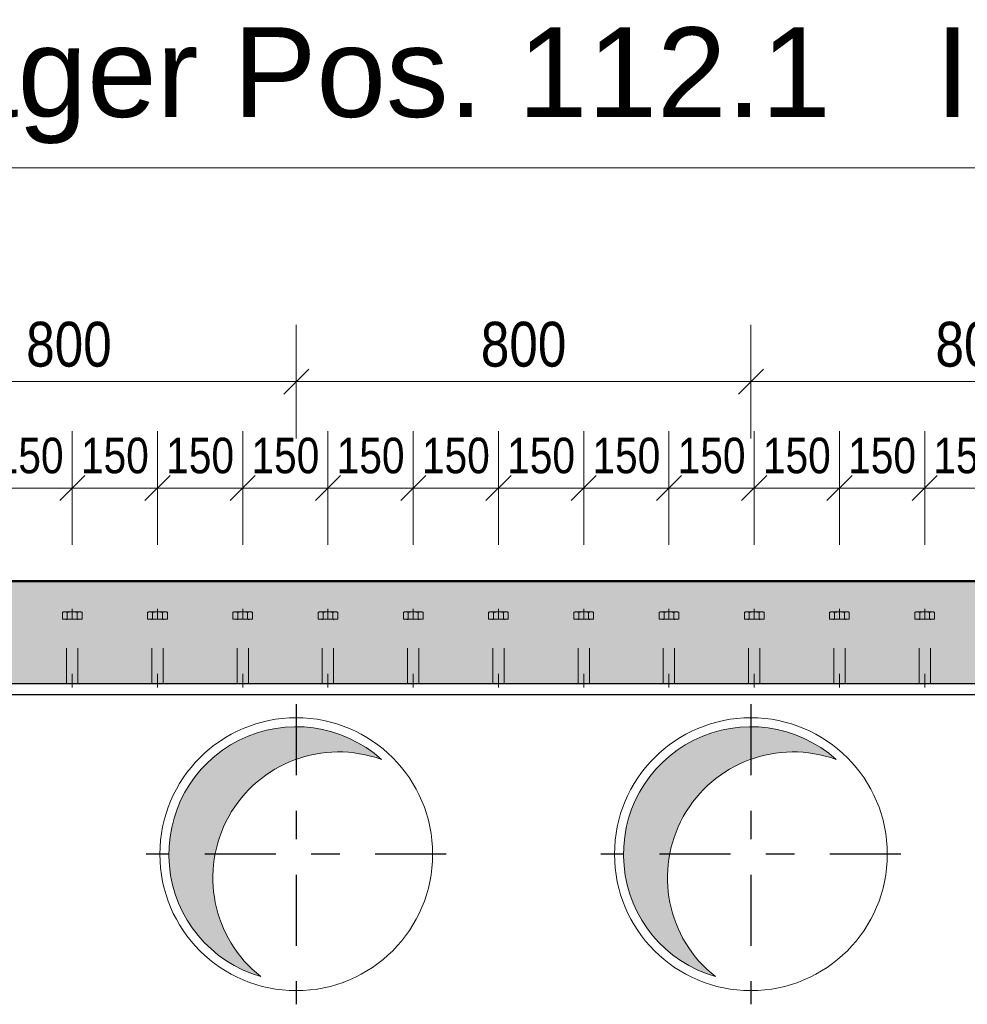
# Model space of a CAD drawing. Header units: millimetres. Extents: x -8.5 to 60.3, y 0 to 42.
# Tile 65 of 109: x 24.5 to 27.9, y 9.7 to 13.2. Entities that reach past the tile are written whole.
import ezdxf

# ---------------------------------------------------------------- set-up
doc = ezdxf.new("R2010")
doc.units = ezdxf.units.MM
doc.linetypes.add('DASHDOT', pattern=[1, 0.5, -0.25, 0, -0.25])
doc.linetypes.add('HIDDEN', pattern=[0.375, 0.25, -0.125])
doc.styles.add('Arial', font='arial.ttf')
doc.styles.add('Arial Narrow', font='ARIALN.TTF')
doc.dimstyles.new('Arch_Strakon_dimstyle', dxfattribs={"dimtxt": 11.25, "dimasz": 1, "dimexe": 1.25, "dimexo": 0.0625, "dimgap": 1, "dimtad": 0, "dimdec": 3, "dimzin": 12, "dimdsep": 46, "dimtxsty": 'Arial Narrow', "dimblk": 'Arrowhead_Tick', "dimsah": 1, "dimcen": 0, "dimse1": 1, "dimse2": 1, "dimclrd": 6, "dimclrt": 3, "dimazin": 0, "dimtfac": 1, "dimtdec": 4, "dimtmove": 0, "dimatfit": 3, "dimldrblk": 'NONE', "dimfxl": 1, "dimtvp": 1, "dimtolj": 1, "dimtzin": 0, "dimlwd": 13, "dimarcsym": 2})

# ---------------------------------------------------------------- blocks, each defined once
blk = doc.blocks.new('Arrowhead_Tick')
at = {"color": 0, "linetype": 'Continuous', "lineweight": -2, "ltscale": 0.5}
for p, q in [((0, 20), (0, -10)), ((-1, 0), (0, 0)), ((10, 0), (0, 0))]:
    blk.add_line(p, q, dxfattribs=at)
at = {"color": 2, "linetype": 'Continuous', "lineweight": 35, "ltscale": 0.5}
blk.add_line((4.42, 4.42), (-4.42, -4.42), dxfattribs=at)
blk = doc.blocks.new('*D43')
at = {"color": 6, "linetype": 'Continuous', "lineweight": 13}
blk.add_line((23.9028, 11.9159), (25.4828, 11.9159), dxfattribs=at)
at = {"layer": 'Defpoints', "color": 0}
for p in [(25.4928, 11.9159), (23.8928, 10.2536), (25.4928, 10.2536)]:
    blk.add_point(p, dxfattribs=at)
at = {"color": 6, "lineweight": 13, "xscale": 0.01, "yscale": 0.01, "zscale": 0.01}
blk.add_blockref('Arrowhead_Tick', (25.4928, 11.9159), dxfattribs=at)
at = {"color": 6, "lineweight": 13, "xscale": 0.01, "yscale": 0.01, "zscale": 0.01, "rotation": 180}
blk.add_blockref('Arrowhead_Tick', (23.8928, 11.9159), dxfattribs=at)
at = {"color": 2, "lineweight": -2, "insert": (24.6928, 12.0464), "char_height": 0.1575, "attachment_point": 5, "style": 'Arial Narrow'}
blk.add_mtext('\\A1;800', dxfattribs=at)
blk = doc.blocks.new('_None')
blk = doc.blocks.new('*D44')
at = {"color": 6, "linetype": 'Continuous', "lineweight": 13}
blk.add_line((25.5028, 11.9159), (27.0828, 11.9159), dxfattribs=at)
at = {"layer": 'Defpoints', "color": 0}
for p in [(27.0928, 11.9159), (25.4928, 10.2536), (27.0928, 10.2536)]:
    blk.add_point(p, dxfattribs=at)
at = {"color": 6, "lineweight": 13, "xscale": 0.01, "yscale": 0.01, "zscale": 0.01}
blk.add_blockref('Arrowhead_Tick', (27.0928, 11.9159), dxfattribs=at)
at = {"color": 6, "lineweight": 13, "xscale": 0.01, "yscale": 0.01, "zscale": 0.01, "rotation": 180}
blk.add_blockref('Arrowhead_Tick', (25.4928, 11.9159), dxfattribs=at)
at = {"color": 2, "lineweight": -2, "insert": (26.2928, 12.0464), "char_height": 0.1575, "attachment_point": 5, "style": 'Arial Narrow'}
blk.add_mtext('\\A1;800', dxfattribs=at)
blk = doc.blocks.new('*D45')
at = {"color": 6, "linetype": 'Continuous', "lineweight": 13}
blk.add_line((27.1028, 11.9159), (28.6828, 11.9159), dxfattribs=at)
at = {"layer": 'Defpoints', "color": 0}
for p in [(28.6928, 11.9159), (27.0928, 10.2536), (28.6928, 10.2536)]:
    blk.add_point(p, dxfattribs=at)
at = {"color": 6, "lineweight": 13, "xscale": 0.01, "yscale": 0.01, "zscale": 0.01}
blk.add_blockref('Arrowhead_Tick', (28.6928, 11.9159), dxfattribs=at)
at = {"color": 6, "lineweight": 13, "xscale": 0.01, "yscale": 0.01, "zscale": 0.01, "rotation": 180}
blk.add_blockref('Arrowhead_Tick', (27.0928, 11.9159), dxfattribs=at)
at = {"color": 2, "lineweight": -2, "insert": (27.8928, 12.0464), "char_height": 0.1575, "attachment_point": 5, "style": 'Arial Narrow'}
blk.add_mtext('\\A1;800', dxfattribs=at)
blk = doc.blocks.new('*D335')
at = {"color": 6, "linetype": 'Continuous', "lineweight": 13}
blk.add_line((24.4144, 11.5414), (24.6944, 11.5414), dxfattribs=at)
at = {"layer": 'Defpoints', "color": 0}
for p in [(24.7044, 11.5414), (24.4044, 11.1163), (24.7044, 11.1163)]:
    blk.add_point(p, dxfattribs=at)
at = {"color": 6, "lineweight": 13, "xscale": 0.01, "yscale": 0.01, "zscale": 0.01}
blk.add_blockref('Arrowhead_Tick', (24.7044, 11.5414), dxfattribs=at)
at = {"color": 6, "lineweight": 13, "xscale": 0.01, "yscale": 0.01, "zscale": 0.01, "rotation": 180}
blk.add_blockref('Arrowhead_Tick', (24.4044, 11.5414), dxfattribs=at)
at = {"color": 3, "lineweight": 35, "insert": (24.5544, 11.6552), "char_height": 0.125, "attachment_point": 5, "style": 'Arial Narrow'}
blk.add_mtext('\\A1;150', dxfattribs=at)
blk = doc.blocks.new('*D336')
at = {"color": 6, "linetype": 'Continuous', "lineweight": 13}
blk.add_line((24.7144, 11.5414), (24.9944, 11.5414), dxfattribs=at)
at = {"layer": 'Defpoints', "color": 0}
for p in [(25.0044, 11.5414), (24.7044, 11.1163), (25.0044, 11.1163)]:
    blk.add_point(p, dxfattribs=at)
at = {"color": 6, "lineweight": 13, "xscale": 0.01, "yscale": 0.01, "zscale": 0.01}
blk.add_blockref('Arrowhead_Tick', (25.0044, 11.5414), dxfattribs=at)
at = {"color": 6, "lineweight": 13, "xscale": 0.01, "yscale": 0.01, "zscale": 0.01, "rotation": 180}
blk.add_blockref('Arrowhead_Tick', (24.7044, 11.5414), dxfattribs=at)
at = {"color": 3, "lineweight": 35, "insert": (24.8544, 11.6552), "char_height": 0.125, "attachment_point": 5, "style": 'Arial Narrow'}
blk.add_mtext('\\A1;150', dxfattribs=at)
blk = doc.blocks.new('*D337')
at = {"color": 6, "linetype": 'Continuous', "lineweight": 13}
blk.add_line((25.0144, 11.5414), (25.2944, 11.5414), dxfattribs=at)
at = {"layer": 'Defpoints', "color": 0}
for p in [(25.3044, 11.5414), (25.0044, 11.1163), (25.3044, 11.1163)]:
    blk.add_point(p, dxfattribs=at)
at = {"color": 6, "lineweight": 13, "xscale": 0.01, "yscale": 0.01, "zscale": 0.01}
blk.add_blockref('Arrowhead_Tick', (25.3044, 11.5414), dxfattribs=at)
at = {"color": 6, "lineweight": 13, "xscale": 0.01, "yscale": 0.01, "zscale": 0.01, "rotation": 180}
blk.add_blockref('Arrowhead_Tick', (25.0044, 11.5414), dxfattribs=at)
at = {"color": 3, "lineweight": 35, "insert": (25.1544, 11.6552), "char_height": 0.125, "attachment_point": 5, "style": 'Arial Narrow'}
blk.add_mtext('\\A1;150', dxfattribs=at)
blk = doc.blocks.new('*D338')
at = {"color": 6, "linetype": 'Continuous', "lineweight": 13}
blk.add_line((25.3144, 11.5414), (25.5944, 11.5414), dxfattribs=at)
at = {"layer": 'Defpoints', "color": 0}
for p in [(25.6044, 11.5414), (25.3044, 11.1163), (25.6044, 11.1163)]:
    blk.add_point(p, dxfattribs=at)
at = {"color": 6, "lineweight": 13, "xscale": 0.01, "yscale": 0.01, "zscale": 0.01}
blk.add_blockref('Arrowhead_Tick', (25.6044, 11.5414), dxfattribs=at)
at = {"color": 6, "lineweight": 13, "xscale": 0.01, "yscale": 0.01, "zscale": 0.01, "rotation": 180}
blk.add_blockref('Arrowhead_Tick', (25.3044, 11.5414), dxfattribs=at)
at = {"color": 3, "lineweight": 35, "insert": (25.4544, 11.6552), "char_height": 0.125, "attachment_point": 5, "style": 'Arial Narrow'}
blk.add_mtext('\\A1;150', dxfattribs=at)
blk = doc.blocks.new('*D339')
at = {"color": 6, "linetype": 'Continuous', "lineweight": 13}
blk.add_line((25.6144, 11.5414), (25.8944, 11.5414), dxfattribs=at)
at = {"layer": 'Defpoints', "color": 0}
for p in [(25.9044, 11.5414), (25.6044, 11.1163), (25.9044, 11.1163)]:
    blk.add_point(p, dxfattribs=at)
at = {"color": 6, "lineweight": 13, "xscale": 0.01, "yscale": 0.01, "zscale": 0.01}
blk.add_blockref('Arrowhead_Tick', (25.9044, 11.5414), dxfattribs=at)
at = {"color": 6, "lineweight": 13, "xscale": 0.01, "yscale": 0.01, "zscale": 0.01, "rotation": 180}
blk.add_blockref('Arrowhead_Tick', (25.6044, 11.5414), dxfattribs=at)
at = {"color": 3, "lineweight": 35, "insert": (25.7544, 11.6552), "char_height": 0.125, "attachment_point": 5, "style": 'Arial Narrow'}
blk.add_mtext('\\A1;150', dxfattribs=at)
blk = doc.blocks.new('*D340')
at = {"color": 6, "linetype": 'Continuous', "lineweight": 13}
blk.add_line((25.9144, 11.5414), (26.1944, 11.5414), dxfattribs=at)
at = {"layer": 'Defpoints', "color": 0}
for p in [(26.2044, 11.5414), (25.9044, 11.1163), (26.2044, 11.1163)]:
    blk.add_point(p, dxfattribs=at)
at = {"color": 6, "lineweight": 13, "xscale": 0.01, "yscale": 0.01, "zscale": 0.01}
blk.add_blockref('Arrowhead_Tick', (26.2044, 11.5414), dxfattribs=at)
at = {"color": 6, "lineweight": 13, "xscale": 0.01, "yscale": 0.01, "zscale": 0.01, "rotation": 180}
blk.add_blockref('Arrowhead_Tick', (25.9044, 11.5414), dxfattribs=at)
at = {"color": 3, "lineweight": 35, "insert": (26.0544, 11.6552), "char_height": 0.125, "attachment_point": 5, "style": 'Arial Narrow'}
blk.add_mtext('\\A1;150', dxfattribs=at)
blk = doc.blocks.new('*D341')
at = {"color": 6, "linetype": 'Continuous', "lineweight": 13}
blk.add_line((26.2144, 11.5414), (26.4944, 11.5414), dxfattribs=at)
at = {"layer": 'Defpoints', "color": 0}
for p in [(26.5044, 11.5414), (26.2044, 11.1163), (26.5044, 11.1163)]:
    blk.add_point(p, dxfattribs=at)
at = {"color": 6, "lineweight": 13, "xscale": 0.01, "yscale": 0.01, "zscale": 0.01}
blk.add_blockref('Arrowhead_Tick', (26.5044, 11.5414), dxfattribs=at)
at = {"color": 6, "lineweight": 13, "xscale": 0.01, "yscale": 0.01, "zscale": 0.01, "rotation": 180}
blk.add_blockref('Arrowhead_Tick', (26.2044, 11.5414), dxfattribs=at)
at = {"color": 3, "lineweight": 35, "insert": (26.3544, 11.6552), "char_height": 0.125, "attachment_point": 5, "style": 'Arial Narrow'}
blk.add_mtext('\\A1;150', dxfattribs=at)
blk = doc.blocks.new('*D342')
at = {"color": 6, "linetype": 'Continuous', "lineweight": 13}
blk.add_line((26.5144, 11.5414), (26.7944, 11.5414), dxfattribs=at)
at = {"layer": 'Defpoints', "color": 0}
for p in [(26.8044, 11.5414), (26.5044, 11.1163), (26.8044, 11.1163)]:
    blk.add_point(p, dxfattribs=at)
at = {"color": 6, "lineweight": 13, "xscale": 0.01, "yscale": 0.01, "zscale": 0.01}
blk.add_blockref('Arrowhead_Tick', (26.8044, 11.5414), dxfattribs=at)
at = {"color": 6, "lineweight": 13, "xscale": 0.01, "yscale": 0.01, "zscale": 0.01, "rotation": 180}
blk.add_blockref('Arrowhead_Tick', (26.5044, 11.5414), dxfattribs=at)
at = {"color": 3, "lineweight": 35, "insert": (26.6544, 11.6552), "char_height": 0.125, "attachment_point": 5, "style": 'Arial Narrow'}
blk.add_mtext('\\A1;150', dxfattribs=at)
blk = doc.blocks.new('*D343')
at = {"color": 6, "linetype": 'Continuous', "lineweight": 13}
blk.add_line((26.8144, 11.5414), (27.0944, 11.5414), dxfattribs=at)
at = {"layer": 'Defpoints', "color": 0}
for p in [(27.1044, 11.5414), (26.8044, 11.1163), (27.1044, 11.1163)]:
    blk.add_point(p, dxfattribs=at)
at = {"color": 6, "lineweight": 13, "xscale": 0.01, "yscale": 0.01, "zscale": 0.01}
blk.add_blockref('Arrowhead_Tick', (27.1044, 11.5414), dxfattribs=at)
at = {"color": 6, "lineweight": 13, "xscale": 0.01, "yscale": 0.01, "zscale": 0.01, "rotation": 180}
blk.add_blockref('Arrowhead_Tick', (26.8044, 11.5414), dxfattribs=at)
at = {"color": 3, "lineweight": 35, "insert": (26.9544, 11.6552), "char_height": 0.125, "attachment_point": 5, "style": 'Arial Narrow'}
blk.add_mtext('\\A1;150', dxfattribs=at)
blk = doc.blocks.new('*D344')
at = {"color": 6, "linetype": 'Continuous', "lineweight": 13}
blk.add_line((27.1144, 11.5414), (27.3944, 11.5414), dxfattribs=at)
at = {"layer": 'Defpoints', "color": 0}
for p in [(27.4044, 11.5414), (27.1044, 11.1163), (27.4044, 11.1163)]:
    blk.add_point(p, dxfattribs=at)
at = {"color": 6, "lineweight": 13, "xscale": 0.01, "yscale": 0.01, "zscale": 0.01}
blk.add_blockref('Arrowhead_Tick', (27.4044, 11.5414), dxfattribs=at)
at = {"color": 6, "lineweight": 13, "xscale": 0.01, "yscale": 0.01, "zscale": 0.01, "rotation": 180}
blk.add_blockref('Arrowhead_Tick', (27.1044, 11.5414), dxfattribs=at)
at = {"color": 3, "lineweight": 35, "insert": (27.2544, 11.6552), "char_height": 0.125, "attachment_point": 5, "style": 'Arial Narrow'}
blk.add_mtext('\\A1;150', dxfattribs=at)
blk = doc.blocks.new('*D345')
at = {"color": 6, "linetype": 'Continuous', "lineweight": 13}
blk.add_line((27.4144, 11.5414), (27.6944, 11.5414), dxfattribs=at)
at = {"layer": 'Defpoints', "color": 0}
for p in [(27.7044, 11.5414), (27.4044, 11.1163), (27.7044, 11.1163)]:
    blk.add_point(p, dxfattribs=at)
at = {"color": 6, "lineweight": 13, "xscale": 0.01, "yscale": 0.01, "zscale": 0.01}
blk.add_blockref('Arrowhead_Tick', (27.7044, 11.5414), dxfattribs=at)
at = {"color": 6, "lineweight": 13, "xscale": 0.01, "yscale": 0.01, "zscale": 0.01, "rotation": 180}
blk.add_blockref('Arrowhead_Tick', (27.4044, 11.5414), dxfattribs=at)
at = {"color": 3, "lineweight": 35, "insert": (27.5544, 11.6552), "char_height": 0.125, "attachment_point": 5, "style": 'Arial Narrow'}
blk.add_mtext('\\A1;150', dxfattribs=at)
blk = doc.blocks.new('*D346')
at = {"color": 6, "linetype": 'Continuous', "lineweight": 13}
blk.add_line((27.7144, 11.5414), (27.9944, 11.5414), dxfattribs=at)
at = {"layer": 'Defpoints', "color": 0}
for p in [(28.0044, 11.5414), (27.7044, 11.1163), (28.0044, 11.1163)]:
    blk.add_point(p, dxfattribs=at)
at = {"color": 6, "lineweight": 13, "xscale": 0.01, "yscale": 0.01, "zscale": 0.01}
blk.add_blockref('Arrowhead_Tick', (28.0044, 11.5414), dxfattribs=at)
at = {"color": 6, "lineweight": 13, "xscale": 0.01, "yscale": 0.01, "zscale": 0.01, "rotation": 180}
blk.add_blockref('Arrowhead_Tick', (27.7044, 11.5414), dxfattribs=at)
at = {"color": 3, "lineweight": 35, "insert": (27.8544, 11.6552), "char_height": 0.125, "attachment_point": 5, "style": 'Arial Narrow'}
blk.add_mtext('\\A1;150', dxfattribs=at)

msp = doc.modelspace()

# ---------------------------------------------------------------- hatches: boundary and pattern name
at = {"true_color": 0xceffce}
msp.add_hatch(color=254, dxfattribs=at).paths.add_polyline_path([(36.903281, 11.213589), (36.803281, 10.853589), (14.778382, 10.853589), (14.778382, 10.873589), (14.698382, 10.873589), (14.698382, 10.853589), (14.058382, 10.853589), (14.058382, 10.873589), (13.978382, 10.873589), (13.978382, 10.853589), (3.668384, 10.853589), (3.668384, 10.873589), (3.618384, 10.873589), (3.618384, 10.853589), (3.078384, 10.853589), (3.078384, 11.213589)])
at = {"true_color": 0xdfdfdf}
for points in [[(25.78694, 10.591994), (25.780813, 10.597224), (25.774593, 10.602344), (25.768282, 10.607351), (25.761881, 10.612244), (25.755394, 10.617021), (25.748823, 10.621681), (25.742168, 10.626222), (25.735433, 10.630643), (25.72862, 10.634942), (25.72173, 10.639117), (25.714767, 10.643169), (25.707732, 10.647095), (25.700627, 10.650893), (25.693456, 10.654564), (25.68622, 10.658104), (25.678921, 10.661515), (25.671562, 10.664794), (25.664145, 10.667939), (25.656674, 10.670952), (25.649149, 10.673829), (25.641573, 10.676571), (25.63395, 10.679176), (25.626281, 10.681644), (25.618569, 10.683974), (25.610817, 10.686165), (25.603026, 10.688216), (25.5952, 10.690127), (25.58734, 10.691897), (25.57945, 10.693525), (25.571532, 10.695011), (25.563589, 10.696355), (25.555623, 10.697556), (25.547636, 10.698614), (25.539632, 10.699528), (25.531613, 10.700298), (25.523581, 10.700924), (25.515539, 10.701406), (25.50749, 10.701742), (25.499436, 10.701935), (25.49138, 10.701982), (25.483325, 10.701885), (25.475272, 10.701643), (25.467225, 10.701257), (25.459186, 10.700726), (25.451159, 10.70005), (25.443144, 10.699231), (25.435146, 10.698267), (25.427166, 10.69716), (25.419207, 10.69591), (25.411272, 10.694517), (25.403364, 10.692982), (25.395484, 10.691305), (25.387636, 10.689487), (25.379821, 10.687528), (25.372044, 10.685429), (25.364305, 10.68319), (25.356607, 10.680813), (25.348954, 10.678298), (25.341346, 10.675645), (25.333788, 10.672857), (25.326281, 10.669933), (25.318828, 10.666875), (25.311431, 10.663683), (25.304093, 10.660359), (25.296815, 10.656904), (25.289601, 10.653318), (25.282452, 10.649604), (25.275371, 10.645762), (25.26836, 10.641793), (25.261422, 10.637698), (25.254559, 10.63348), (25.247772, 10.629139), (25.241064, 10.624677), (25.234438, 10.620095), (25.227895, 10.615395), (25.221437, 10.610578), (25.215068, 10.605646), (25.208787, 10.6006), (25.202599, 10.595442), (25.196504, 10.590174), (25.190505, 10.584797), (25.184603, 10.579313), (25.178801, 10.573724), (25.1731, 10.568032), (25.167502, 10.562238), (25.162009, 10.556344), (25.156623, 10.550353), (25.151346, 10.544266), (25.146179, 10.538085), (25.141124, 10.531813), (25.136182, 10.52545), (25.131355, 10.519), (25.126645, 10.512464), (25.122053, 10.505845), (25.117581, 10.499144), (25.11323, 10.492364), (25.109001, 10.485506), (25.104897, 10.478574), (25.100917, 10.471569), (25.097064, 10.464494), (25.093339, 10.457351), (25.089743, 10.450142), (25.086276, 10.44287), (25.082941, 10.435536), (25.079739, 10.428144), (25.076669, 10.420696), (25.073734, 10.413193), (25.070934, 10.405639), (25.068271, 10.398036), (25.065744, 10.390386), (25.063355, 10.382692), (25.061105, 10.374957), (25.058994, 10.367182), (25.057023, 10.35937), (25.055193, 10.351525), (25.053504, 10.343648), (25.051957, 10.335741), (25.050553, 10.327809), (25.04929, 10.319852), (25.048172, 10.311874), (25.047196, 10.303877), (25.046365, 10.295864), (25.045677, 10.287837), (25.045134, 10.279799), (25.044735, 10.271753), (25.044481, 10.2637), (25.044372, 10.255645), (25.044408, 10.247589), (25.044588, 10.239535), (25.044913, 10.231485), (25.045382, 10.223442), (25.045996, 10.21541), (25.046754, 10.207389), (25.047656, 10.199384), (25.048702, 10.191396), (25.049891, 10.183428), (25.051223, 10.175482), (25.052697, 10.167562), (25.054314, 10.15967), (25.056072, 10.151808), (25.057971, 10.143979), (25.06001, 10.136185), (25.062189, 10.128429), (25.064508, 10.120714), (25.066964, 10.113041), (25.069558, 10.105414), (25.072288, 10.097834), (25.075154, 10.090305), (25.078155, 10.082829), (25.08129, 10.075407), (25.084558, 10.068044), (25.087957, 10.06074), (25.091487, 10.053498), (25.095147, 10.046321), (25.098935, 10.039211), (25.10285, 10.03217), (25.106891, 10.025201), (25.111056, 10.018305), (25.115345, 10.011485), (25.119756, 10.004744), (25.124287, 9.998082), (25.128937, 9.991504), (25.133704, 9.985009), (25.138587, 9.978602), (25.143585, 9.972283), (25.148695, 9.966055), (25.153917, 9.95992), (25.159247, 9.95388), (25.164686, 9.947936), (25.17023, 9.942091), (25.175878, 9.936347), (25.181629, 9.930705), (25.18748, 9.925167), (25.19343, 9.919736), (25.199476, 9.914412), (25.205617, 9.909197), (25.211851, 9.904094), (25.218176, 9.899103), (25.224589, 9.894227), (25.231088, 9.889467), (25.237672, 9.884825), (25.244339, 9.880301), (25.251085, 9.875898), (25.25791, 9.871617), (25.26481, 9.86746), (25.271784, 9.863427), (25.27883, 9.85952), (25.285944, 9.85574), (25.293125, 9.852088), (25.300371, 9.848566), (25.307678, 9.845175), (25.315046, 9.841916), (25.322471, 9.838789), (25.32995, 9.835797), (25.337483, 9.832939), (25.345065, 9.830217), (25.352695, 9.827632), (25.360371, 9.825184), (25.368089, 9.822875), (25.362067, 9.827697), (25.35613, 9.832623), (25.35028, 9.837652), (25.344518, 9.842783), (25.338846, 9.848013), (25.333267, 9.853341), (25.327781, 9.858765), (25.322391, 9.864284), (25.317098, 9.869897), (25.311903, 9.875601), (25.306808, 9.881394), (25.301816, 9.887275), (25.296926, 9.893243), (25.292142, 9.899295), (25.287463, 9.905429), (25.282893, 9.911644), (25.278431, 9.917938), (25.274079, 9.924308), (25.26984, 9.930753), (25.265713, 9.937272), (25.261701, 9.943861), (25.257804, 9.950519), (25.254023, 9.957244), (25.250361, 9.964034), (25.246817, 9.970887), (25.243394, 9.9778), (25.240091, 9.984772), (25.23691, 9.991801), (25.233853, 9.998884), (25.230919, 10.006019), (25.22811, 10.013205), (25.225427, 10.020438), (25.222871, 10.027716), (25.220441, 10.035039), (25.21814, 10.042402), (25.215967, 10.049805), (25.213924, 10.057244), (25.21201, 10.064718), (25.210228, 10.072224), (25.208576, 10.07976), (25.207056, 10.087323), (25.205668, 10.094912), (25.204412, 10.102524), (25.20329, 10.110156), (25.2023, 10.117808), (25.201445, 10.125475), (25.200722, 10.133156), (25.200134, 10.140848), (25.19968, 10.148549), (25.199361, 10.156257), (25.199176, 10.16397), (25.199125, 10.171685), (25.199208, 10.179399), (25.199427, 10.18711), (25.199779, 10.194817), (25.200266, 10.202517), (25.200887, 10.210206), (25.201642, 10.217884), (25.202531, 10.225547), (25.203553, 10.233194), (25.204708, 10.240822), (25.205996, 10.248428), (25.207416, 10.256011), (25.208969, 10.263568), (25.210653, 10.271097), (25.212467, 10.278595), (25.214413, 10.286061), (25.216488, 10.293491), (25.218692, 10.300884), (25.221025, 10.308238), (25.223486, 10.31555), (25.226073, 10.322818), (25.228787, 10.330039), (25.231627, 10.337212), (25.234591, 10.344335), (25.237679, 10.351405), (25.240889, 10.35842), (25.244222, 10.365378), (25.247675, 10.372277), (25.251248, 10.379114), (25.254939, 10.385888), (25.258748, 10.392597), (25.262674, 10.399239), (25.266714, 10.405811), (25.270869, 10.412311), (25.275136, 10.418738), (25.279514, 10.42509), (25.284003, 10.431365), (25.2886, 10.43756), (25.293305, 10.443674), (25.298115, 10.449706), (25.30303, 10.455652), (25.308048, 10.461512), (25.313167, 10.467284), (25.318386, 10.472965), (25.323703, 10.478555), (25.329117, 10.484051), (25.334626, 10.489452), (25.340228, 10.494756), (25.345922, 10.499962), (25.351706, 10.505068), (25.357577, 10.510072), (25.363535, 10.514973), (25.369578, 10.519769), (25.375703, 10.524459), (25.381909, 10.529042), (25.388194, 10.533516), (25.394556, 10.537879), (25.400994, 10.542132), (25.407504, 10.546271), (25.414085, 10.550296), (25.420736, 10.554206), (25.427454, 10.557999), (25.434237, 10.561675), (25.441083, 10.565231), (25.447989, 10.568668), (25.454955, 10.571984), (25.461978, 10.575179), (25.469055, 10.57825), (25.476184, 10.581197), (25.483364, 10.58402), (25.490592, 10.586717), (25.497866, 10.589288), (25.505183, 10.591731), (25.512542, 10.594047), (25.519941, 10.596234), (25.527376, 10.598291), (25.534846, 10.600219), (25.542349, 10.602016), (25.549881, 10.603682), (25.557442, 10.605217), (25.565028, 10.60662), (25.572638, 10.60789), (25.580268, 10.609027), (25.587917, 10.610031), (25.595583, 10.610902), (25.603262, 10.611639), (25.610953, 10.612242), (25.618654, 10.612711), (25.626361, 10.613045), (25.634073, 10.613245), (25.641788, 10.613311), (25.649502, 10.613242), (25.657214, 10.613039), (25.664922, 10.612701), (25.672622, 10.612229), (25.680313, 10.611623), (25.687992, 10.610883), (25.695657, 10.610009), (25.703306, 10.609002), (25.710936, 10.607861), (25.718545, 10.606588), (25.72613, 10.605182), (25.73369, 10.603644), (25.741222, 10.601975), (25.748724, 10.600175), (25.756193, 10.598244), (25.763628, 10.596183), (25.771025, 10.593993), (25.778383, 10.591674), (25.7857, 10.589228), (25.792973, 10.586654)], [(27.38694, 10.591994), (27.380813, 10.597224), (27.374593, 10.602344), (27.368282, 10.607351), (27.361881, 10.612244), (27.355394, 10.617021), (27.348823, 10.621681), (27.342168, 10.626222), (27.335433, 10.630643), (27.32862, 10.634942), (27.32173, 10.639117), (27.314767, 10.643169), (27.307732, 10.647095), (27.300627, 10.650893), (27.293456, 10.654564), (27.28622, 10.658104), (27.278921, 10.661515), (27.271562, 10.664794), (27.264145, 10.667939), (27.256674, 10.670952), (27.249149, 10.673829), (27.241573, 10.676571), (27.23395, 10.679176), (27.226281, 10.681644), (27.218569, 10.683974), (27.210817, 10.686165), (27.203026, 10.688216), (27.1952, 10.690127), (27.18734, 10.691897), (27.17945, 10.693525), (27.171532, 10.695011), (27.163589, 10.696355), (27.155623, 10.697556), (27.147636, 10.698614), (27.139632, 10.699528), (27.131613, 10.700298), (27.123581, 10.700924), (27.115539, 10.701406), (27.10749, 10.701742), (27.099436, 10.701935), (27.09138, 10.701982), (27.083325, 10.701885), (27.075272, 10.701643), (27.067225, 10.701257), (27.059186, 10.700726), (27.051159, 10.70005), (27.043144, 10.699231), (27.035146, 10.698267), (27.027166, 10.69716), (27.019207, 10.69591), (27.011272, 10.694517), (27.003364, 10.692982), (26.995484, 10.691305), (26.987636, 10.689487), (26.979821, 10.687528), (26.972044, 10.685429), (26.964305, 10.68319), (26.956607, 10.680813), (26.948954, 10.678298), (26.941346, 10.675645), (26.933788, 10.672857), (26.926281, 10.669933), (26.918828, 10.666875), (26.911431, 10.663683), (26.904093, 10.660359), (26.896815, 10.656904), (26.889601, 10.653318), (26.882452, 10.649604), (26.875371, 10.645762), (26.86836, 10.641793), (26.861422, 10.637698), (26.854559, 10.63348), (26.847772, 10.629139), (26.841064, 10.624677), (26.834438, 10.620095), (26.827895, 10.615395), (26.821437, 10.610578), (26.815068, 10.605646), (26.808787, 10.6006), (26.802599, 10.595442), (26.796504, 10.590174), (26.790505, 10.584797), (26.784603, 10.579313), (26.778801, 10.573724), (26.7731, 10.568032), (26.767502, 10.562238), (26.762009, 10.556344), (26.756623, 10.550353), (26.751346, 10.544266), (26.746179, 10.538085), (26.741124, 10.531813), (26.736182, 10.52545), (26.731355, 10.519), (26.726645, 10.512464), (26.722053, 10.505845), (26.717581, 10.499144), (26.71323, 10.492364), (26.709001, 10.485506), (26.704897, 10.478574), (26.700917, 10.471569), (26.697064, 10.464494), (26.693339, 10.457351), (26.689743, 10.450142), (26.686276, 10.44287), (26.682941, 10.435536), (26.679739, 10.428144), (26.676669, 10.420696), (26.673734, 10.413193), (26.670934, 10.405639), (26.668271, 10.398036), (26.665744, 10.390386), (26.663355, 10.382692), (26.661105, 10.374957), (26.658994, 10.367182), (26.657023, 10.35937), (26.655193, 10.351525), (26.653504, 10.343648), (26.651957, 10.335741), (26.650553, 10.327809), (26.64929, 10.319852), (26.648172, 10.311874), (26.647196, 10.303877), (26.646365, 10.295864), (26.645677, 10.287837), (26.645134, 10.279799), (26.644735, 10.271753), (26.644481, 10.2637), (26.644372, 10.255645), (26.644408, 10.247589), (26.644588, 10.239535), (26.644913, 10.231485), (26.645382, 10.223442), (26.645996, 10.21541), (26.646754, 10.207389), (26.647656, 10.199384), (26.648702, 10.191396), (26.649891, 10.183428), (26.651223, 10.175482), (26.652697, 10.167562), (26.654314, 10.15967), (26.656072, 10.151808), (26.657971, 10.143979), (26.66001, 10.136185), (26.662189, 10.128429), (26.664508, 10.120714), (26.666964, 10.113041), (26.669558, 10.105414), (26.672288, 10.097834), (26.675154, 10.090305), (26.678155, 10.082829), (26.68129, 10.075407), (26.684558, 10.068044), (26.687957, 10.06074), (26.691487, 10.053498), (26.695147, 10.046321), (26.698935, 10.039211), (26.70285, 10.03217), (26.706891, 10.025201), (26.711056, 10.018305), (26.715345, 10.011485), (26.719756, 10.004744), (26.724287, 9.998082), (26.728937, 9.991504), (26.733704, 9.985009), (26.738587, 9.978602), (26.743585, 9.972283), (26.748695, 9.966055), (26.753917, 9.95992), (26.759247, 9.95388), (26.764686, 9.947936), (26.77023, 9.942091), (26.775878, 9.936347), (26.781629, 9.930705), (26.78748, 9.925167), (26.79343, 9.919736), (26.799476, 9.914412), (26.805617, 9.909197), (26.811851, 9.904094), (26.818176, 9.899103), (26.824589, 9.894227), (26.831088, 9.889467), (26.837672, 9.884825), (26.844339, 9.880301), (26.851085, 9.875898), (26.85791, 9.871617), (26.86481, 9.86746), (26.871784, 9.863427), (26.87883, 9.85952), (26.885944, 9.85574), (26.893125, 9.852088), (26.900371, 9.848566), (26.907678, 9.845175), (26.915046, 9.841916), (26.922471, 9.838789), (26.92995, 9.835797), (26.937483, 9.832939), (26.945065, 9.830217), (26.952695, 9.827632), (26.960371, 9.825184), (26.968089, 9.822875), (26.962067, 9.827697), (26.95613, 9.832623), (26.95028, 9.837652), (26.944518, 9.842783), (26.938846, 9.848013), (26.933267, 9.853341), (26.927781, 9.858765), (26.922391, 9.864284), (26.917098, 9.869897), (26.911903, 9.875601), (26.906808, 9.881394), (26.901816, 9.887275), (26.896926, 9.893243), (26.892142, 9.899295), (26.887463, 9.905429), (26.882893, 9.911644), (26.878431, 9.917938), (26.874079, 9.924308), (26.86984, 9.930753), (26.865713, 9.937272), (26.861701, 9.943861), (26.857804, 9.950519), (26.854023, 9.957244), (26.850361, 9.964034), (26.846817, 9.970887), (26.843394, 9.9778), (26.840091, 9.984772), (26.83691, 9.991801), (26.833853, 9.998884), (26.830919, 10.006019), (26.82811, 10.013205), (26.825427, 10.020438), (26.822871, 10.027716), (26.820441, 10.035039), (26.81814, 10.042402), (26.815967, 10.049805), (26.813924, 10.057244), (26.81201, 10.064718), (26.810228, 10.072224), (26.808576, 10.07976), (26.807056, 10.087323), (26.805668, 10.094912), (26.804412, 10.102524), (26.80329, 10.110156), (26.8023, 10.117808), (26.801445, 10.125475), (26.800722, 10.133156), (26.800134, 10.140848), (26.79968, 10.148549), (26.799361, 10.156257), (26.799176, 10.16397), (26.799125, 10.171685), (26.799208, 10.179399), (26.799427, 10.18711), (26.799779, 10.194817), (26.800266, 10.202517), (26.800887, 10.210206), (26.801642, 10.217884), (26.802531, 10.225547), (26.803553, 10.233194), (26.804708, 10.240822), (26.805996, 10.248428), (26.807416, 10.256011), (26.808969, 10.263568), (26.810653, 10.271097), (26.812467, 10.278595), (26.814413, 10.286061), (26.816488, 10.293491), (26.818692, 10.300884), (26.821025, 10.308238), (26.823486, 10.31555), (26.826073, 10.322818), (26.828787, 10.330039), (26.831627, 10.337212), (26.834591, 10.344335), (26.837679, 10.351405), (26.840889, 10.35842), (26.844222, 10.365378), (26.847675, 10.372277), (26.851248, 10.379114), (26.854939, 10.385888), (26.858748, 10.392597), (26.862674, 10.399239), (26.866714, 10.405811), (26.870869, 10.412311), (26.875136, 10.418738), (26.879514, 10.42509), (26.884003, 10.431365), (26.8886, 10.43756), (26.893305, 10.443674), (26.898115, 10.449706), (26.90303, 10.455652), (26.908048, 10.461512), (26.913167, 10.467284), (26.918386, 10.472965), (26.923703, 10.478555), (26.929117, 10.484051), (26.934626, 10.489452), (26.940228, 10.494756), (26.945922, 10.499962), (26.951706, 10.505068), (26.957577, 10.510072), (26.963535, 10.514973), (26.969578, 10.519769), (26.975703, 10.524459), (26.981909, 10.529042), (26.988194, 10.533516), (26.994556, 10.537879), (27.000994, 10.542132), (27.007504, 10.546271), (27.014085, 10.550296), (27.020736, 10.554206), (27.027454, 10.557999), (27.034237, 10.561675), (27.041083, 10.565231), (27.047989, 10.568668), (27.054955, 10.571984), (27.061978, 10.575179), (27.069055, 10.57825), (27.076184, 10.581197), (27.083364, 10.58402), (27.090592, 10.586717), (27.097866, 10.589288), (27.105183, 10.591731), (27.112542, 10.594047), (27.119941, 10.596234), (27.127376, 10.598291), (27.134846, 10.600219), (27.142349, 10.602016), (27.149881, 10.603682), (27.157442, 10.605217), (27.165028, 10.60662), (27.172638, 10.60789), (27.180268, 10.609027), (27.187917, 10.610031), (27.195583, 10.610902), (27.203262, 10.611639), (27.210953, 10.612242), (27.218654, 10.612711), (27.226361, 10.613045), (27.234073, 10.613245), (27.241788, 10.613311), (27.249502, 10.613242), (27.257214, 10.613039), (27.264922, 10.612701), (27.272622, 10.612229), (27.280313, 10.611623), (27.287992, 10.610883), (27.295657, 10.610009), (27.303306, 10.609002), (27.310936, 10.607861), (27.318545, 10.606588), (27.32613, 10.605182), (27.33369, 10.603644), (27.341222, 10.601975), (27.348724, 10.600175), (27.356193, 10.598244), (27.363628, 10.596183), (27.371025, 10.593993), (27.378383, 10.591674), (27.3857, 10.589228), (27.392973, 10.586654)]]:
    msp.add_hatch(color=254, dxfattribs=at).paths.add_polyline_path(points)

# ---------------------------------------------------------------- linework, layer by layer
at = {"color": 6, "linetype": 'Continuous', "lineweight": 13, "ltscale": 0.5}
msp.add_line((14.598382, 12.667489), (37.403281, 12.667489), dxfattribs=at)
at = {"color": 4, "linetype": 'Continuous', "lineweight": 50}
msp.add_line((3.578384, 11.213589), (36.903281, 11.213589), dxfattribs=at)
at = {"color": 6, "linetype": 'HIDDEN', "lineweight": 13, "ltscale": 0.5}
for p, q in [((24.669741, 11.080341), (24.669741, 11.10402)), ((24.678402, 11.106341), (24.730363, 11.106341)), ((24.687062, 11.10402), (24.687062, 11.080341)), ((24.704382, 11.116341), (24.704382, 11.080341)), ((24.721703, 11.080341), (24.721703, 11.104005)), ((24.739023, 11.080341), (24.739023, 11.104005)), ((24.969741, 11.080341), (24.969741, 11.10402)), ((24.978402, 11.106341), (25.030363, 11.106341)), ((24.987062, 11.10402), (24.987062, 11.080341)), ((25.004382, 11.116341), (25.004382, 11.080341)), ((25.021703, 11.080341), (25.021703, 11.104005)), ((25.039023, 11.080341), (25.039023, 11.104005)), ((25.269741, 11.080341), (25.269741, 11.10402)), ((25.278402, 11.106341), (25.330363, 11.106341)), ((25.287062, 11.10402), (25.287062, 11.080341)), ((25.304382, 11.116341), (25.304382, 11.080341)), ((25.321703, 11.080341), (25.321703, 11.104005)), ((25.339023, 11.080341), (25.339023, 11.104005)), ((25.569741, 11.080341), (25.569741, 11.10402)), ((25.578402, 11.106341), (25.630363, 11.106341)), ((25.587062, 11.10402), (25.587062, 11.080341)), ((25.604382, 11.116341), (25.604382, 11.080341)), ((25.621703, 11.080341), (25.621703, 11.104005)), ((25.639023, 11.080341), (25.639023, 11.104005)), ((25.869741, 11.080341), (25.869741, 11.10402)), ((25.878402, 11.106341), (25.930363, 11.106341)), ((25.887062, 11.10402), (25.887062, 11.080341)), ((25.904382, 11.116341), (25.904382, 11.080341)), ((25.921703, 11.080341), (25.921703, 11.104005)), ((25.939023, 11.080341), (25.939023, 11.104005)), ((26.169741, 11.080341), (26.169741, 11.10402)), ((26.178402, 11.106341), (26.230363, 11.106341)), ((26.187062, 11.10402), (26.187062, 11.080341)), ((26.204382, 11.116341), (26.204382, 11.080341)), ((26.221703, 11.080341), (26.221703, 11.104005)), ((26.239023, 11.080341), (26.239023, 11.104005)), ((26.469741, 11.080341), (26.469741, 11.10402)), ((26.478402, 11.106341), (26.530363, 11.106341)), ((26.487062, 11.10402), (26.487062, 11.080341)), ((26.504382, 11.116341), (26.504382, 11.080341)), ((26.521703, 11.080341), (26.521703, 11.104005)), ((26.539023, 11.080341), (26.539023, 11.104005)), ((26.769741, 11.080341), (26.769741, 11.10402)), ((26.778402, 11.106341), (26.830363, 11.106341)), ((26.787062, 11.10402), (26.787062, 11.080341)), ((26.804382, 11.116341), (26.804382, 11.080341)), ((26.821703, 11.080341), (26.821703, 11.104005)), ((26.839023, 11.080341), (26.839023, 11.104005)), ((27.069741, 11.080341), (27.069741, 11.10402)), ((27.078402, 11.106341), (27.130363, 11.106341)), ((27.087062, 11.10402), (27.087062, 11.080341)), ((27.104382, 11.116341), (27.104382, 11.080341)), ((27.121703, 11.080341), (27.121703, 11.104005)), ((27.139023, 11.080341), (27.139023, 11.104005)), ((27.369741, 11.080341), (27.369741, 11.10402)), ((27.378402, 11.106341), (27.430363, 11.106341)), ((27.387062, 11.10402), (27.387062, 11.080341)), ((27.404382, 11.116341), (27.404382, 11.080341)), ((27.421703, 11.080341), (27.421703, 11.104005)), ((27.439023, 11.080341), (27.439023, 11.104005)), ((27.669741, 11.080341), (27.669741, 11.10402)), ((27.678402, 11.106341), (27.730363, 11.106341)), ((27.687062, 11.10402), (27.687062, 11.080341)), ((27.704382, 11.116341), (27.704382, 11.080341)), ((27.721703, 11.080341), (27.721703, 11.104005)), ((27.739023, 11.080341), (27.739023, 11.104005)), ((24.739023, 11.080341), (24.669741, 11.080341)), ((24.726382, 11.080341), (24.682382, 11.080341)), ((24.684382, 10.853589), (24.684382, 11.078341)), ((24.724382, 10.853589), (24.724382, 11.078341)), ((25.039023, 11.080341), (24.969741, 11.080341)), ((25.026382, 11.080341), (24.982382, 11.080341)), ((24.984382, 10.853589), (24.984382, 11.078341)), ((25.024382, 10.853589), (25.024382, 11.078341)), ((25.339023, 11.080341), (25.269741, 11.080341)), ((25.326382, 11.080341), (25.282382, 11.080341)), ((25.284382, 10.853589), (25.284382, 11.078341)), ((25.324382, 10.853589), (25.324382, 11.078341)), ((25.639023, 11.080341), (25.569741, 11.080341)), ((25.626382, 11.080341), (25.582382, 11.080341)), ((25.584382, 10.853589), (25.584382, 11.078341)), ((25.624382, 10.853589), (25.624382, 11.078341)), ((25.939023, 11.080341), (25.869741, 11.080341)), ((25.926382, 11.080341), (25.882382, 11.080341)), ((25.884382, 10.853589), (25.884382, 11.078341)), ((25.924382, 10.853589), (25.924382, 11.078341)), ((26.239023, 11.080341), (26.169741, 11.080341)), ((26.226382, 11.080341), (26.182382, 11.080341)), ((26.184382, 10.853589), (26.184382, 11.078341)), ((26.224382, 10.853589), (26.224382, 11.078341)), ((26.539023, 11.080341), (26.469741, 11.080341)), ((26.526382, 11.080341), (26.482382, 11.080341)), ((26.484382, 10.853589), (26.484382, 11.078341)), ((26.524382, 10.853589), (26.524382, 11.078341)), ((26.839023, 11.080341), (26.769741, 11.080341)), ((26.826382, 11.080341), (26.782382, 11.080341)), ((26.784382, 10.853589), (26.784382, 11.078341)), ((26.824382, 10.853589), (26.824382, 11.078341)), ((27.139023, 11.080341), (27.069741, 11.080341)), ((27.126382, 11.080341), (27.082382, 11.080341)), ((27.084382, 10.853589), (27.084382, 11.078341)), ((27.124382, 10.853589), (27.124382, 11.078341)), ((27.439023, 11.080341), (27.369741, 11.080341)), ((27.426382, 11.080341), (27.382382, 11.080341)), ((27.384382, 10.853589), (27.384382, 11.078341)), ((27.424382, 10.853589), (27.424382, 11.078341)), ((27.739023, 11.080341), (27.669741, 11.080341)), ((27.726382, 11.080341), (27.682382, 11.080341)), ((27.684382, 10.853589), (27.684382, 11.078341)), ((27.724382, 10.853589), (27.724382, 11.078341)), ((24.684382, 10.853589), (24.684382, 10.887808)), ((24.704382, 10.853589), (24.704382, 10.887808)), ((24.704382, 10.887808), (24.704382, 10.840341)), ((24.724382, 10.853589), (24.724382, 10.887808)), ((24.984382, 10.853589), (24.984382, 10.887808)), ((25.004382, 10.853589), (25.004382, 10.887808)), ((25.004382, 10.887808), (25.004382, 10.840341)), ((25.024382, 10.853589), (25.024382, 10.887808)), ((25.284382, 10.853589), (25.284382, 10.887808)), ((25.304382, 10.853589), (25.304382, 10.887808)), ((25.304382, 10.887808), (25.304382, 10.840341)), ((25.324382, 10.853589), (25.324382, 10.887808)), ((25.584382, 10.853589), (25.584382, 10.887808)), ((25.604382, 10.853589), (25.604382, 10.887808)), ((25.604382, 10.887808), (25.604382, 10.840341)), ((25.624382, 10.853589), (25.624382, 10.887808)), ((25.884382, 10.853589), (25.884382, 10.887808)), ((25.904382, 10.853589), (25.904382, 10.887808)), ((25.904382, 10.887808), (25.904382, 10.840341)), ((25.924382, 10.853589), (25.924382, 10.887808)), ((26.184382, 10.853589), (26.184382, 10.887808)), ((26.204382, 10.853589), (26.204382, 10.887808)), ((26.204382, 10.887808), (26.204382, 10.840341)), ((26.224382, 10.853589), (26.224382, 10.887808)), ((26.484382, 10.853589), (26.484382, 10.887808)), ((26.504382, 10.853589), (26.504382, 10.887808)), ((26.504382, 10.887808), (26.504382, 10.840341)), ((26.524382, 10.853589), (26.524382, 10.887808)), ((26.784382, 10.853589), (26.784382, 10.887808)), ((26.804382, 10.853589), (26.804382, 10.887808)), ((26.804382, 10.887808), (26.804382, 10.840341)), ((26.824382, 10.853589), (26.824382, 10.887808)), ((27.084382, 10.853589), (27.084382, 10.887808)), ((27.104382, 10.853589), (27.104382, 10.887808)), ((27.104382, 10.887808), (27.104382, 10.840341)), ((27.124382, 10.853589), (27.124382, 10.887808)), ((27.384382, 10.853589), (27.384382, 10.887808)), ((27.404382, 10.853589), (27.404382, 10.887808)), ((27.404382, 10.887808), (27.404382, 10.840341)), ((27.424382, 10.853589), (27.424382, 10.887808)), ((27.684382, 10.853589), (27.684382, 10.887808)), ((27.704382, 10.853589), (27.704382, 10.887808)), ((27.704382, 10.887808), (27.704382, 10.840341)), ((27.724382, 10.853589), (27.724382, 10.887808)), ((24.724382, 10.853589), (24.684382, 10.853589)), ((25.024382, 10.853589), (24.984382, 10.853589)), ((25.324382, 10.853589), (25.284382, 10.853589)), ((25.624382, 10.853589), (25.584382, 10.853589)), ((25.924382, 10.853589), (25.884382, 10.853589)), ((26.224382, 10.853589), (26.184382, 10.853589)), ((26.524382, 10.853589), (26.484382, 10.853589)), ((26.824382, 10.853589), (26.784382, 10.853589)), ((27.124382, 10.853589), (27.084382, 10.853589)), ((27.424382, 10.853589), (27.384382, 10.853589)), ((27.724382, 10.853589), (27.684382, 10.853589))]:
    msp.add_line(p, q, dxfattribs=at)
at = {"color": 3, "linetype": 'Continuous', "lineweight": 25}
for p, q in [((14.778382, 10.853589), (36.803281, 10.853589)), ((14.778382, 10.815589), (36.803281, 10.815589))]:
    msp.add_line(p, q, dxfattribs=at)
at = {"color": 10, "linetype": 'DASHDOT', "ltscale": 0.5}
for p, q in [((25.492763, 10.781589), (25.492763, 9.725589)), ((27.092763, 10.781589), (27.092763, 9.725589)), ((26.020763, 10.253589), (24.964763, 10.253589)), ((27.620763, 10.253589), (26.564763, 10.253589))]:
    msp.add_line(p, q, dxfattribs=at)
at = {"color": 5, "linetype": 'Continuous', "lineweight": 18}
for centre in [(25.492763, 10.253589), (27.092763, 10.253589)]:
    msp.add_circle(centre, 0.48, dxfattribs=at)
at = {"color": 6, "linetype": 'HIDDEN', "lineweight": 13, "ltscale": 0.5}
for centre, radius, start, end in [((24.678402, 11.089021), 0.01732, 59.99927, 120.000728), ((24.704382, 11.03942), 0.066867, 74.987632, 105.009015), ((24.730363, 11.089021), 0.017307, 59.974265, 120.025735), ((24.978402, 11.089021), 0.01732, 59.99927, 120.000728), ((25.004382, 11.03942), 0.066867, 74.987632, 105.009015), ((25.030363, 11.089021), 0.017307, 59.974265, 120.025735), ((25.278402, 11.089021), 0.01732, 59.99927, 120.000728), ((25.304382, 11.03942), 0.066867, 74.987632, 105.009015), ((25.330363, 11.089021), 0.017307, 59.974265, 120.025735), ((25.578402, 11.089021), 0.01732, 59.99927, 120.000728), ((25.604382, 11.03942), 0.066867, 74.987632, 105.009015), ((25.630363, 11.089021), 0.017307, 59.974265, 120.025735), ((25.878402, 11.089021), 0.01732, 59.99927, 120.000728), ((25.904382, 11.03942), 0.066867, 74.987632, 105.009015), ((25.930363, 11.089021), 0.017307, 59.974265, 120.025735), ((26.178402, 11.089021), 0.01732, 59.99927, 120.000728), ((26.204382, 11.03942), 0.066867, 74.987632, 105.009015), ((26.230363, 11.089021), 0.017307, 59.974265, 120.025735), ((26.478402, 11.089021), 0.01732, 59.99927, 120.000728), ((26.504382, 11.03942), 0.066867, 74.987632, 105.009015), ((26.530363, 11.089021), 0.017307, 59.974265, 120.025735), ((26.778402, 11.089021), 0.01732, 59.99927, 120.000728), ((26.804382, 11.03942), 0.066867, 74.987632, 105.009015), ((26.830363, 11.089021), 0.017307, 59.974265, 120.025735), ((27.078402, 11.089021), 0.01732, 59.99927, 120.000728), ((27.104382, 11.03942), 0.066867, 74.987632, 105.009015), ((27.130363, 11.089021), 0.017307, 59.974265, 120.025735), ((27.378402, 11.089021), 0.01732, 59.99927, 120.000728), ((27.404382, 11.03942), 0.066867, 74.987632, 105.009015), ((27.430363, 11.089021), 0.017307, 59.974265, 120.025735), ((27.678402, 11.089021), 0.01732, 59.99927, 120.000728), ((27.704382, 11.03942), 0.066867, 74.987632, 105.009015), ((27.730363, 11.089021), 0.017307, 59.974265, 120.025735), ((24.682382, 11.078341), 0.002, 0, 90.000019), ((24.726382, 11.078341), 0.002, 90, 180), ((24.982382, 11.078341), 0.002, 0, 90.000019), ((25.026382, 11.078341), 0.002, 90, 180), ((25.282382, 11.078341), 0.002, 0, 90.000019), ((25.326382, 11.078341), 0.002, 90, 180), ((25.582382, 11.078341), 0.002, 0, 90.000019), ((25.626382, 11.078341), 0.002, 90, 180), ((25.882382, 11.078341), 0.002, 0, 90.000019), ((25.926382, 11.078341), 0.002, 90, 180), ((26.182382, 11.078341), 0.002, 0, 90.000019), ((26.226382, 11.078341), 0.002, 90, 180), ((26.482382, 11.078341), 0.002, 0, 90.000019), ((26.526382, 11.078341), 0.002, 90, 180), ((26.782382, 11.078341), 0.002, 0, 90.000019), ((26.826382, 11.078341), 0.002, 90, 180), ((27.082382, 11.078341), 0.002, 0, 90.000019), ((27.126382, 11.078341), 0.002, 90, 180), ((27.382382, 11.078341), 0.002, 0, 90.000019), ((27.426382, 11.078341), 0.002, 90, 180), ((27.682382, 11.078341), 0.002, 0, 90.000019), ((27.726382, 11.078341), 0.002, 90, 180)]:
    msp.add_arc(centre, radius, start, end, dxfattribs=at)
at = {"color": 9, "linetype": 'Continuous', "lineweight": 0}
for centre, radius, start, end in [((25.492763, 10.253589), 0.448395, 47.969881, 253.856497), ((27.092763, 10.253589), 0.448395, 47.969881, 253.856497), ((25.641696, 10.170739), 0.442572, 70.012643, 231.813735), ((27.241696, 10.170739), 0.442572, 70.012643, 231.813735)]:
    msp.add_arc(centre, radius, start, end, dxfattribs=at)

# ---------------------------------------------------------------- texts
at = {"color": 1, "lineweight": 70, "style": 'Arial'}
msp.add_text('Verbundträger Pos. 112.1   IPE 600', height=0.315, dxfattribs=at).set_placement((22.335131, 12.846913))

# ---------------------------------------------------------------- dimensions: what is measured, and where the dimension line sits
at = {"lineweight": -2}
for base, p1, p2, picture, middle in [((25.492763, 11.915949), (23.892763, 10.253589), (25.492763, 10.253589), '*D43', (24.692763, 11.915949)), ((27.092763, 11.915949), (25.492763, 10.253589), (27.092763, 10.253589), '*D44', (26.292763, 11.915949)), ((28.692763, 11.915949), (27.092763, 10.253589), (28.692763, 10.253589), '*D45', (27.892763, 11.915949))]:
    dim = msp.add_linear_dim(base=base, p1=p1, p2=p2, text='800', dimstyle='Arch_Strakon_dimstyle', override={"dimscale": 0.01, "dimtxt": 15.75, "dimasz": 1, "dimgap": 5, "dimtad": 1, "dimjust": 0, "dimtih": 0, "dimtoh": 0, "dimdec": 2, "dimdsep": 46, "dimtxsty": 'Arial Narrow', "dimclrd": 6, "dimclrt": 2, "dimtix": 1, "dimtofl": 255, "dimtmove": 0, "dimatfit": 2, "dimfxl": 0, "dimfxlon": 0, "dimtvp": 31.746032, "dimlwd": 13}, dxfattribs=at)
    dim.commit()
    dim.dimension.update_dxf_attribs({"geometry": picture, "text_midpoint": middle, "dimtype": 160})
at = {"lineweight": 35}
for base, p1, p2, picture, middle in [((24.704382, 11.541397), (24.404382, 11.116341), (24.704382, 11.116341), '*D335', (24.554382, 11.541397)), ((25.004382, 11.541397), (24.704382, 11.116341), (25.004382, 11.116341), '*D336', (24.854382, 11.541397)), ((25.304382, 11.541397), (25.004382, 11.116341), (25.304382, 11.116341), '*D337', (25.154382, 11.541397)), ((25.604382, 11.541397), (25.304382, 11.116341), (25.604382, 11.116341), '*D338', (25.454382, 11.541397)), ((25.904382, 11.541397), (25.604382, 11.116341), (25.904382, 11.116341), '*D339', (25.754382, 11.541397)), ((26.204382, 11.541397), (25.904382, 11.116341), (26.204382, 11.116341), '*D340', (26.054382, 11.541397)), ((26.504382, 11.541397), (26.204382, 11.116341), (26.504382, 11.116341), '*D341', (26.354382, 11.541397)), ((26.804382, 11.541397), (26.504382, 11.116341), (26.804382, 11.116341), '*D342', (26.654382, 11.541397)), ((27.104382, 11.541397), (26.804382, 11.116341), (27.104382, 11.116341), '*D343', (26.954382, 11.541397)), ((27.404382, 11.541397), (27.104382, 11.116341), (27.404382, 11.116341), '*D344', (27.254382, 11.541397)), ((27.704382, 11.541397), (27.404382, 11.116341), (27.704382, 11.116341), '*D345', (27.554382, 11.541397)), ((28.004382, 11.541397), (27.704382, 11.116341), (28.004382, 11.116341), '*D346', (27.854382, 11.541397))]:
    dim = msp.add_linear_dim(base=base, p1=p1, p2=p2, text='150', dimstyle='Arch_Strakon_dimstyle', override={"dimscale": 0.01, "dimtxt": 12.5, "dimasz": 1, "dimgap": 5, "dimtad": 1, "dimjust": 0, "dimtih": 0, "dimtoh": 0, "dimdec": 3, "dimdsep": 46, "dimtxsty": 'Arial Narrow', "dimclrd": 6, "dimclrt": 3, "dimtix": 1, "dimtofl": 255, "dimtmove": 0, "dimatfit": 2, "dimfxl": 0, "dimfxlon": 0, "dimtvp": 40, "dimlwd": 13}, dxfattribs=at)
    dim.commit()
    dim.dimension.update_dxf_attribs({"geometry": picture, "text_midpoint": middle, "dimtype": 160})

doc.saveas('drawing.dxf')
